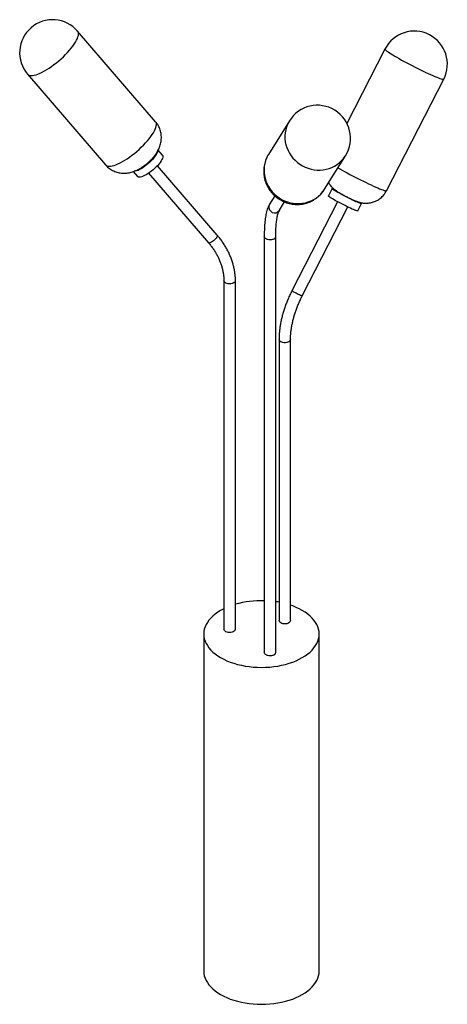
# Paper-space layout '_Isométrica' of a CAD drawing. Header units: millimetres. Extents: x -1304 to -786, y -869 to 324.
import ezdxf

# ---------------------------------------------------------------- set-up
doc = ezdxf.new("R2010")
doc.units = ezdxf.units.MM

psp = doc.layouts.new('_Isométrica')

# ---------------------------------------------------------------- linework, layer by layer
at = {"color": 7, "linetype": 'Continuous', "lineweight": 25}
for p, q in [((-1139.3, 200.4), (-1233.8, 310.2)), ((-861.1, 288.5), (-907.3, 198.4)), ((-1294.4, 258), (-1199.9, 148.2)), ((-859.1, 116.9), (-789.9, 252.1)), ((-977, 201.6), (-1002.3, 160.9)), ((-1130.9, 160.1), (-1136.1, 166.1)), ((-934.4, 118.6), (-909.1, 159.3)), ((-1064.5, 63), (-1137.1, 147.2)), ((-1166.4, 140), (-1161.3, 134)), ((-1147.7, 138.1), (-1075.2, 53.8)), ((-925.1, 119.6), (-929.7, 110.7)), ((-994.8, 110.6), (-1001, 100.6)), ((-989.1, 93.2), (-982.9, 103.2)), ((-918.7, 103.6), (-973.9, -4.3)), ((-961.5, -10.6), (-906.3, 97.2)), ((-894.1, 92.5), (-889.5, 101.4)), ((-1007.5, 61.4), (-1007.5, -442.6)), ((-993.5, -442.6), (-993.5, 61.4)), ((-1056.5, 8), (-1056.5, -414.3)), ((-1042.5, -414.3), (-1042.5, 8)), ((-989.6, -63.3), (-989.6, -404)), ((-975.6, -404), (-975.6, -63.3)), ((-1080.9, -420.3), (-1080.9, -828.6)), ((-940.9, -828.6), (-940.9, -420.3))]:
    psp.add_line(p, q, dxfattribs=at)
at = {"color": 8, "linetype": 'Continuous', "lineweight": 25, "flags": 128}
for points in [[(-1294.4, 258), (-1293.9, 257.6), (-1292.9, 256.9), (-1291.6, 256.6), (-1290.1, 256.4), (-1288.4, 256.5), (-1286.4, 256.9), (-1284.2, 257.4), (-1281.9, 258.2), (-1279.4, 259.3), (-1276.8, 260.6), (-1274, 262), (-1271.2, 263.7), (-1268.3, 265.5), (-1265.4, 267.5), (-1262.5, 269.7), (-1259.5, 272), (-1256.6, 274.3), (-1253.8, 276.8), (-1251.1, 279.3), (-1248.5, 281.9), (-1246, 284.5), (-1243.7, 287.1), (-1241.5, 289.7), (-1239.6, 292.2), (-1237.9, 294.6), (-1236.4, 297), (-1235.1, 299.2), (-1234.1, 301.3), (-1233.4, 303.3), (-1232.9, 305.1), (-1232.7, 306.7), (-1232.8, 308.1)], [(-1232.8, 308.1), (-1233.2, 309.3), (-1233.8, 310.2)], [(-861.1, 288.5), (-861.2, 288.4), (-861, 288), (-860.5, 287.5), (-859.8, 286.8), (-858.7, 286), (-857.3, 285), (-855.7, 283.9), (-853.8, 282.7), (-851.6, 281.4), (-849.2, 280), (-846.6, 278.5), (-843.9, 276.9), (-840.9, 275.2), (-837.8, 273.6), (-834.7, 271.9), (-831.4, 270.1), (-828.1, 268.4), (-824.7, 266.7), (-821.4, 265), (-818.1, 263.4), (-814.9, 261.8), (-811.7, 260.3), (-808.7, 258.9), (-805.9, 257.6), (-803.2, 256.4), (-800.7, 255.4), (-798.4, 254.4), (-796.3, 253.6), (-794.6, 253), (-793, 252.5), (-791.8, 252.1), (-790.9, 251.9), (-790.3, 251.9), (-789.9, 252), (-789.9, 252.1)], [(-1199.9, 148.2), (-1199.4, 147.8), (-1198.4, 147.1), (-1197.1, 146.7), (-1195.6, 146.6), (-1193.9, 146.7), (-1191.9, 147), (-1189.7, 147.6), (-1187.4, 148.4), (-1184.9, 149.5), (-1182.3, 150.7), (-1179.5, 152.2), (-1176.7, 153.9), (-1173.8, 155.7), (-1170.9, 157.7), (-1168, 159.9), (-1165, 162.1), (-1162.2, 164.5), (-1159.3, 167), (-1156.6, 169.5), (-1154, 172.1), (-1151.5, 174.7), (-1149.2, 177.3), (-1147, 179.9), (-1145.1, 182.4), (-1143.4, 184.8), (-1141.9, 187.2), (-1140.6, 189.4), (-1139.6, 191.5), (-1138.9, 193.5), (-1138.4, 195.3), (-1138.2, 196.9), (-1138.3, 198.3)], [(-1138.3, 198.3), (-1138.7, 199.5), (-1139.3, 200.4)], [(-977, 201.6), (-977.7, 200.4), (-979.3, 197.3), (-980.6, 193.9), (-981.5, 190.5), (-982.2, 187), (-982.5, 183.4), (-982.4, 179.8), (-982, 176.2), (-981.2, 172.6), (-980.1, 169.1), (-978.7, 165.7), (-977, 162.4), (-975, 159.3), (-972.7, 156.4), (-970.1, 153.7), (-967.3, 151.2), (-964.3, 149), (-961.1, 147), (-957.7, 145.4), (-954.2, 144), (-950.6, 143), (-947, 142.3), (-943.3, 141.9), (-939.6, 141.9), (-935.9, 142.2), (-932.3, 142.9), (-928.8, 143.9), (-925.4, 145.2), (-922.2, 146.8), (-919.2, 148.7), (-916.3, 150.9), (-913.7, 153.3), (-911.4, 156), (-909.3, 158.9), (-909.1, 159.3)], [(-1002.3, 160.9), (-1003, 159.8), (-1004.6, 156.6), (-1005.9, 153.3), (-1006.9, 149.8), (-1007.5, 146.3), (-1007.8, 142.7), (-1007.7, 139.1), (-1007.3, 135.5), (-1006.6, 131.9), (-1005.5, 128.4), (-1004.1, 125), (-1002.3, 121.8), (-1000.3, 118.7), (-998, 115.7), (-995.4, 113), (-992.6, 110.5), (-989.6, 108.3), (-986.4, 106.4), (-983, 104.7), (-979.5, 103.4), (-976, 102.3), (-972.3, 101.7), (-968.6, 101.3), (-964.9, 101.3), (-961.2, 101.6), (-957.6, 102.2), (-954.1, 103.2), (-950.8, 104.5), (-947.5, 106.1), (-944.5, 108), (-941.6, 110.2), (-939, 112.7), (-936.7, 115.4), (-934.6, 118.3), (-934.4, 118.6)], [(-918.2, 144.7), (-915.8, 143.3), (-913, 141.8), (-910.1, 140.1), (-907, 138.4), (-903.8, 136.7), (-900.6, 135), (-897.3, 133.3), (-893.9, 131.6), (-890.6, 129.9), (-887.3, 128.3), (-884.1, 126.7), (-880.9, 125.2), (-877.9, 123.8), (-875, 122.5), (-872.3, 121.3), (-869.8, 120.2), (-867.6, 119.3), (-865.5, 118.5), (-863.7, 117.8), (-862.2, 117.3), (-861, 117), (-860.1, 116.8), (-859.4, 116.8), (-859.1, 116.9), (-859.1, 116.9)], [(-989.1, 93.2), (-989.9, 92.2), (-991.1, 91.2)], [(-1064.5, 63), (-1064.4, 62.7), (-1064.4, 62.2), (-1064.6, 61.4), (-1065.1, 60.5), (-1065.8, 59.4)], [(-996.1, 58.2), (-997.5, 57.8), (-998.9, 57.5), (-1000.5, 57.3), (-1002, 57.4), (-1003.5, 57.7), (-1004.9, 58.2), (-1006, 58.9), (-1006.8, 59.6), (-1007.3, 60.5), (-1007.5, 61.4), (-1007.5, 61.4)], [(-1065.8, 59.4), (-1066.8, 58.4), (-1067.9, 57.3), (-1069.1, 56.3), (-1070.3, 55.4), (-1071.5, 54.6), (-1072.6, 54), (-1073.6, 53.7), (-1074.4, 53.5), (-1075, 53.7), (-1075.2, 53.8)], [(-1044.1, 5.5), (-1045.2, 4.8), (-1046.5, 4.4), (-1048, 4.1), (-1049.5, 4), (-1051.1, 4.1), (-1052.6, 4.4), (-1053.9, 4.9), (-1055, 5.5), (-1055.8, 6.3), (-1056.3, 7.1), (-1056.5, 8)], [(-961.5, -10.6), (-961.6, -10.7), (-962, -10.6), (-962.8, -10.3), (-963.7, -9.9), (-964.9, -9.4), (-966.2, -8.8), (-967.6, -8.1), (-969, -7.4), (-970.3, -6.6), (-971.5, -6), (-972.5, -5.4), (-973.3, -4.9), (-973.8, -4.5), (-973.9, -4.3), (-973.9, -4.3)], [(-975.6, -63.3), (-975.6, -63.7), (-976, -64.6), (-976.7, -65.4), (-977.6, -66.1), (-978.9, -66.7), (-980.3, -67.1), (-981.8, -67.3), (-983.4, -67.3), (-984.9, -67.1), (-986.3, -66.7), (-987.5, -66.1), (-988.5, -65.4), (-989.2, -64.6), (-989.5, -63.7), (-989.6, -63.3)]]:
    psp.add_lwpolyline(points, dxfattribs=at)
at = {"color": 7, "linetype": 'Continuous', "lineweight": 25, "flags": 128}
for points in [[(-1136.7, 164.8), (-1136.8, 164.6), (-1137.2, 163.3), (-1137.8, 161.8), (-1138.8, 160.2), (-1139.9, 158.5), (-1141.3, 156.7), (-1142.9, 154.8), (-1144.7, 153), (-1146.6, 151.2), (-1148.6, 149.4), (-1150.6, 147.7), (-1152.7, 146.1), (-1154.8, 144.7), (-1156.8, 143.4), (-1158.8, 142.4), (-1160.6, 141.5), (-1162.3, 140.9), (-1163.9, 140.5), (-1165.1, 140.4)], [(-1130.9, 160.1), (-1130.6, 159.4), (-1130.4, 158.5), (-1130.6, 157.4), (-1131, 156.1), (-1131.6, 154.6), (-1132.6, 153), (-1133.7, 151.2), (-1135.1, 149.5), (-1136.7, 147.6), (-1138.5, 145.8), (-1140.4, 143.9), (-1142.3, 142.2), (-1144.4, 140.5), (-1146.5, 138.9), (-1148.6, 137.5), (-1150.6, 136.2), (-1152.6, 135.2), (-1154.4, 134.3), (-1156.1, 133.7), (-1157.6, 133.3), (-1159, 133.2), (-1160, 133.3), (-1160.9, 133.6), (-1161.3, 134)], [(-924.7, 118.9), (-925.1, 119.3), (-925.1, 119.6), (-924.9, 119.7), (-924.3, 119.6), (-923.6, 119.4)], [(-929.2, 110), (-929.6, 110.4), (-929.7, 110.7), (-929.7, 110.7)], [(-894.1, 92.5), (-894.2, 92.4), (-894.6, 92.4), (-895.3, 92.6), (-896.3, 92.9), (-897.5, 93.4), (-899.1, 94), (-900.9, 94.7), (-902.8, 95.6), (-904.9, 96.6), (-907.2, 97.7), (-909.5, 98.8), (-911.9, 100), (-914.3, 101.2), (-916.6, 102.5), (-918.9, 103.7), (-921, 104.8), (-922.9, 106), (-924.7, 107), (-926.2, 107.9), (-927.5, 108.8), (-928.5, 109.5), (-929.2, 110)], [(-890.6, 102.5), (-890.3, 102.3), (-889.8, 101.8), (-889.5, 101.5), (-889.6, 101.3), (-890, 101.3), (-890.7, 101.4), (-891.7, 101.8), (-893, 102.2), (-894.5, 102.9), (-896.3, 103.6), (-898.3, 104.5), (-900.4, 105.5), (-902.6, 106.5), (-905, 107.7), (-907.4, 108.9), (-909.7, 110.1), (-912.1, 111.3), (-914.3, 112.5), (-916.4, 113.7), (-918.4, 114.8), (-920.2, 115.9), (-921.7, 116.8), (-923, 117.7), (-924, 118.4), (-924.7, 118.9), (-924.7, 118.9)], [(-989.6, -381.8), (-991.2, -381.5), (-993.5, -381.2)], [(-1056.5, -389.7), (-1056.7, -389.8), (-1060.4, -391.7), (-1063.8, -393.9), (-1066.9, -396.1), (-1069.8, -398.5), (-1072.3, -400.9), (-1074.6, -403.5), (-1076.5, -406.2), (-1078, -408.9), (-1079.3, -411.7), (-1080.2, -414.6), (-1080.7, -417.4), (-1080.9, -420.3), (-1080.7, -423.2), (-1080.2, -426.1), (-1079.3, -428.9), (-1078, -431.7), (-1076.5, -434.4), (-1074.6, -437.1), (-1072.3, -439.7), (-1069.8, -442.2), (-1066.9, -444.5), (-1063.8, -446.8), (-1060.4, -448.9)], [(-1060.4, -448.9), (-1056.7, -450.9), (-1052.8, -452.7), (-1048.7, -454.3), (-1044.4, -455.8), (-1040, -457.1), (-1035.3, -458.2), (-1030.6, -459.1), (-1025.8, -459.8), (-1020.8, -460.3), (-1015.9, -460.6), (-1010.9, -460.7), (-1005.9, -460.6), (-1000.9, -460.3), (-996, -459.8), (-991.2, -459.1), (-986.4, -458.2), (-981.8, -457.1), (-977.3, -455.8), (-973, -454.3), (-968.9, -452.7), (-965, -450.9), (-961.4, -448.9), (-958, -446.8), (-954.8, -444.5), (-952, -442.2), (-949.4, -439.7), (-947.2, -437.1), (-945.3, -434.4), (-943.7, -431.7), (-942.5, -428.9), (-941.6, -426.1), (-941.1, -423.2), (-940.9, -420.3), (-941.1, -417.4), (-941.6, -414.6), (-942.5, -411.7), (-943.7, -408.9), (-945.3, -406.2), (-947.2, -403.5), (-949.4, -400.9), (-952, -398.5), (-954.8, -396.1), (-958, -393.9), (-961.4, -391.7), (-965, -389.8), (-968.9, -388), (-973, -386.3), (-975.6, -385.4)], [(-975.6, -404), (-975.6, -404.4), (-976, -405.3), (-976.7, -406.1), (-977.6, -406.8), (-978.9, -407.4), (-980.3, -407.8), (-981.8, -408), (-983.4, -408), (-984.9, -407.8), (-986.3, -407.4), (-987.5, -406.8), (-988.5, -406.1), (-989.2, -405.3), (-989.5, -404.4), (-989.6, -404)], [(-1044.1, -416.9), (-1045.2, -417.5), (-1046.5, -418), (-1048, -418.3), (-1049.5, -418.4), (-1051.1, -418.3), (-1052.6, -418), (-1053.9, -417.5), (-1055, -416.8), (-1055.8, -416.1), (-1056.3, -415.2), (-1056.5, -414.3)], [(-996.1, -445.8), (-997.5, -446.3), (-998.9, -446.6), (-1000.5, -446.7), (-1002, -446.6), (-1003.5, -446.3), (-1004.9, -445.8), (-1006, -445.2), (-1006.8, -444.4), (-1007.3, -443.5), (-1007.5, -442.6), (-1007.5, -442.6)], [(-1080.9, -828.6), (-1080.7, -831.5), (-1080.2, -834.3), (-1079.3, -837.2), (-1078, -840), (-1076.5, -842.7), (-1074.6, -845.4), (-1072.3, -848), (-1069.8, -850.4), (-1066.9, -852.8), (-1063.8, -855), (-1060.4, -857.2)], [(-1060.4, -857.2), (-1056.7, -859.1), (-1052.8, -860.9), (-1048.7, -862.6), (-1044.4, -864.1), (-1040, -865.3), (-1035.3, -866.4), (-1030.6, -867.4), (-1025.8, -868.1), (-1020.8, -868.6), (-1015.9, -868.9), (-1010.9, -869), (-1005.9, -868.9), (-1000.9, -868.6), (-996, -868.1), (-991.2, -867.4), (-986.4, -866.4), (-981.8, -865.3), (-977.3, -864.1), (-973, -862.6), (-968.9, -860.9), (-965, -859.1), (-961.4, -857.2), (-958, -855), (-954.8, -852.8), (-952, -850.4), (-949.4, -848), (-947.2, -845.4), (-945.3, -842.7), (-943.7, -840), (-942.5, -837.2), (-941.6, -834.3), (-941.1, -831.5), (-940.9, -828.6)]]:
    psp.add_lwpolyline(points, dxfattribs=at)
at = {"color": 7, "linetype": 'Continuous', "lineweight": 25}
for centre, radius, start, end in [((-1264.1, 284.1), 40, 40.7117, 220.7117), ((-825.5, 270.3), 40, 332.8918, 152.8918), ((-943, 180.4), 40, 328.0807, 148.0807), ((-1011.2, -494.3), 114.4, 88.1697, 105.8952), ((-1045.6, -414.2), 3.1, 299.9897, 357.1592), ((-997.3, -442.1), 3.83, 288.1042, 352.5879)]:
    psp.add_arc(centre, radius, start, end, dxfattribs=at)
at = {"color": 8, "linetype": 'Continuous', "lineweight": 25}
for centre, radius, start, end in [((-994.9, 97.1), 7.04, 150.6614, 302.7367), ((-997.3, 61.9), 3.83, 288.1084, 352.5484), ((-1045.6, 8.2), 3.1, 299.9901, 357.1542)]:
    psp.add_arc(centre, radius, start, end, dxfattribs=at)
at = {"color": 7, "linetype": 'Continuous', "lineweight": 25}
for points, knots in [([(-1132.6, 186.3), (-1132.8, 187.1), (-1133.2, 189), (-1134, 191.7), (-1135.2, 194.4), (-1136.7, 197), (-1138.1, 199.1), (-1139, 200.1), (-1139.3, 200.4)], [0, 0, 0, 0, 0.173356, 0.354437, 0.535454, 0.735719, 0.932234, 1, 1, 1, 1]), ([(-1199.9, 148.2), (-1199.4, 147.7), (-1198.3, 146.4), (-1196.3, 144.6), (-1193.9, 142.9), (-1191.4, 141.4), (-1188.8, 140.2), (-1186.2, 139.3), (-1183.5, 138.6), (-1180.8, 138.2), (-1178.1, 138), (-1175.4, 138.1), (-1172.7, 138.4), (-1170.1, 138.9), (-1167.4, 139.6), (-1164.6, 140.6), (-1161.7, 141.8), (-1158.8, 143.4), (-1155.9, 145.2), (-1153.1, 147.1), (-1150.5, 149.1), (-1148, 151.2), (-1145.7, 153.4), (-1143.4, 155.8), (-1141.2, 158.3), (-1139.1, 161.1), (-1137.2, 163.9), (-1135.7, 166.8), (-1134.5, 169.5), (-1133.5, 172.3), (-1132.8, 175.1), (-1132.4, 177.9), (-1132.2, 180.8), (-1132.3, 183.6), (-1132.5, 185.4), (-1132.6, 186.3)], [0, 0, 0, 0, 0.02125, 0.051064, 0.080368, 0.109213, 0.137645, 0.165711, 0.193462, 0.220962, 0.248295, 0.275585, 0.303018, 0.330881, 0.359626, 0.389913, 0.422535, 0.457739, 0.493303, 0.527212, 0.559697, 0.591516, 0.623419, 0.655957, 0.69002, 0.726836, 0.763119, 0.796479, 0.827652, 0.857623, 0.88695, 0.915934, 0.944736, 0.973439, 1, 1, 1, 1]), ([(-1002.3, 160.9), (-1002.5, 160.6), (-1003.4, 159.3), (-1004.6, 156.8), (-1005.9, 153.6), (-1007, 150.3), (-1007.7, 146.8), (-1008.1, 143.4), (-1008.2, 139.9), (-1008, 136.4), (-1007.5, 132.9), (-1006.7, 129.5), (-1005.6, 126.1), (-1004.2, 122.9), (-1002.5, 119.8), (-1000.5, 116.8), (-998.3, 114.1), (-995.9, 111.5), (-993.2, 109.1), (-990.3, 107), (-987.2, 105.2), (-984, 103.6), (-980.7, 102.3), (-977.2, 101.3), (-973.7, 100.6), (-970.2, 100.2), (-966.6, 100.2), (-963, 100.5), (-959.5, 101), (-956.1, 101.9), (-952.7, 103.1), (-949.5, 104.6), (-946.4, 106.4), (-943.5, 108.4), (-940.8, 110.7), (-938.4, 113.2), (-936.2, 115.9), (-935, 117.7), (-934.4, 118.6)], [0, 0, 0, 0, 0.009079, 0.037232, 0.06536, 0.09347, 0.121572, 0.149675, 0.177788, 0.20592, 0.23408, 0.262274, 0.290509, 0.318789, 0.347119, 0.375499, 0.403931, 0.432412, 0.460942, 0.489514, 0.518124, 0.546766, 0.57543, 0.604107, 0.632789, 0.661467, 0.690131, 0.718773, 0.747384, 0.775958, 0.804488, 0.83297, 0.8614, 0.889779, 0.918107, 0.946385, 0.974618, 1, 1, 1, 1]), ([(-929.5, 126.5), (-929.4, 126.4), (-929, 125.6), (-928.1, 124.3), (-926.8, 122.6), (-925.4, 121.1), (-924.1, 119.8), (-922.9, 118.8), (-921.6, 117.8), (-920.3, 116.9), (-918.8, 115.8), (-917, 114.7), (-915, 113.6), (-913.1, 112.5), (-911.2, 111.4), (-909.1, 110.3), (-907.1, 109.3), (-905, 108.3), (-903, 107.3), (-901, 106.3), (-899, 105.5), (-896.9, 104.6), (-894.9, 103.8), (-893, 103.1), (-891.3, 102.7), (-889.5, 102.2), (-887.4, 101.9), (-885.1, 101.7), (-882.7, 101.7), (-880.1, 102), (-877.5, 102.5), (-874.9, 103.2), (-872.4, 104.2), (-869.9, 105.5), (-867.6, 107), (-865.4, 108.7), (-863.4, 110.7), (-861.6, 112.9), (-860.1, 115), (-859.4, 116.4), (-859.1, 117)], [0, 0, 0, 0, 0.0047, 0.030293, 0.054717, 0.077657, 0.09886, 0.118603, 0.138019, 0.158692, 0.1836, 0.21873, 0.246577, 0.272474, 0.299509, 0.32557, 0.351232, 0.376851, 0.402654, 0.428991, 0.456451, 0.486333, 0.523005, 0.54828, 0.569553, 0.591425, 0.615328, 0.641633, 0.669591, 0.69863, 0.728455, 0.758833, 0.789592, 0.82061, 0.851808, 0.883134, 0.914551, 0.946034, 0.980557, 1, 1, 1, 1]), ([(-1001, 100.6), (-1001.2, 100.2), (-1001.9, 99.1), (-1002.9, 97), (-1003.8, 94.4), (-1004.7, 91.4), (-1005.4, 88.2), (-1006, 84.8), (-1006.5, 81.2), (-1006.9, 77.4), (-1007.2, 73.4), (-1007.4, 69.3), (-1007.5, 65.3), (-1007.5, 62.6), (-1007.5, 61.4)], [0, 0, 0, 0, 0.045854, 0.132973, 0.224605, 0.318178, 0.410103, 0.500111, 0.588556, 0.675818, 0.762196, 0.847908, 0.933113, 1, 1, 1, 1]), ([(-993.5, 61.4), (-993.5, 62.1), (-993.5, 64.2), (-993.4, 67.6), (-993.3, 71.4), (-993.1, 74.9), (-992.8, 78.2), (-992.4, 81.2), (-992, 83.9), (-991.5, 86.3), (-991, 88.4), (-990.5, 90.1), (-990, 91.5), (-989.5, 92.6), (-989.2, 93), (-989.1, 93.2)], [0, 0, 0, 0, 0.045027, 0.129753, 0.214189, 0.298217, 0.381738, 0.464621, 0.546705, 0.627782, 0.707596, 0.785844, 0.862185, 0.936287, 1, 1, 1, 1]), ([(-1042.5, 8), (-1042.5, 8.9), (-1042.5, 11.3), (-1042.8, 15.2), (-1043.5, 19.9), (-1044.4, 24.5), (-1045.6, 29.2), (-1047.2, 33.9), (-1049, 38.5), (-1051.1, 43), (-1053.5, 47.5), (-1056.2, 51.9), (-1059.1, 56.2), (-1061.9, 59.9), (-1063.8, 62.1), (-1064.5, 63)], [0, 0, 0, 0, 0.044891, 0.126194, 0.207602, 0.289172, 0.370899, 0.452772, 0.534778, 0.616901, 0.699125, 0.781433, 0.863808, 0.946238, 1, 1, 1, 1]), ([(-1075.2, 53.8), (-1074.6, 53.2), (-1073.1, 51.3), (-1070.6, 48.2), (-1068, 44.3), (-1065.6, 40.4), (-1063.4, 36.4), (-1061.6, 32.3), (-1060, 28.2), (-1058.7, 24.1), (-1057.7, 19.9), (-1057, 15.8), (-1056.6, 11.8), (-1056.5, 9.2), (-1056.5, 8)], [0, 0, 0, 0, 0.0448588, 0.1320188, 0.2191854, 0.3063826, 0.3936284, 0.4809448, 0.5683583, 0.6558993, 0.7436017, 0.8315015, 0.9196349, 1, 1, 1, 1]), ([(-973.9, -4.3), (-974.4, -5.1), (-975.6, -7.6), (-977.6, -11.9), (-979.7, -16.9), (-981.7, -21.9), (-983.4, -27), (-985, -32.1), (-986.3, -37.2), (-987.4, -42.2), (-988.3, -47.2), (-989, -52.1), (-989.4, -57), (-989.6, -60.7), (-989.6, -62.8), (-989.6, -63.3)], [0, 0, 0, 0, 0.044487, 0.128432, 0.212414, 0.29644, 0.380522, 0.464671, 0.5489, 0.633218, 0.717632, 0.802149, 0.88677, 0.971489, 1, 1, 1, 1]), ([(-975.6, -63.3), (-975.6, -62.6), (-975.6, -60.5), (-975.4, -57), (-975, -52.7), (-974.3, -48.3), (-973.5, -43.9), (-972.4, -39.3), (-971.2, -34.7), (-969.7, -30.1), (-968, -25.4), (-966.2, -20.7), (-964.2, -16.2), (-962.6, -12.8), (-961.7, -11), (-961.5, -10.6)], [0, 0, 0, 0, 0.044388, 0.129265, 0.214238, 0.299311, 0.384492, 0.469782, 0.555177, 0.640668, 0.726245, 0.811895, 0.897604, 0.978869, 1, 1, 1, 1])]:
    psp.add_open_spline(points, degree=3, knots=knots, dxfattribs=at)

doc.saveas('drawing.dxf')
